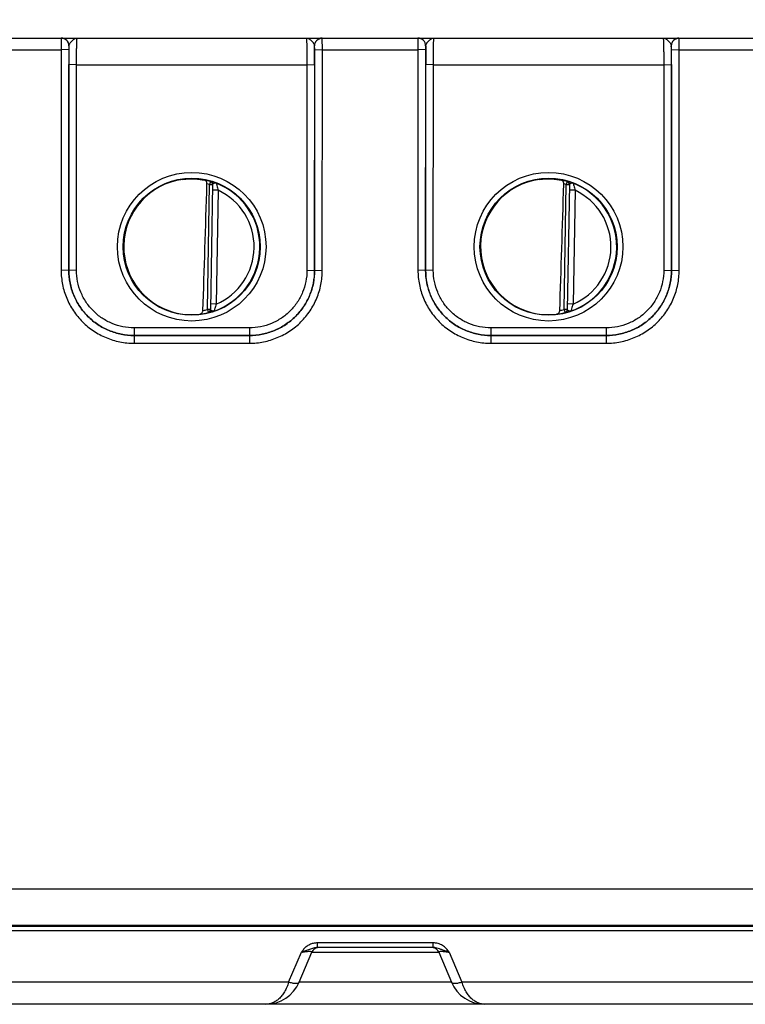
# Model space of a CAD drawing. Header units: inches. Extents: x 0 to 34, y 0 to 22.
# Tile 6 of 51: x 12.1 to 14, y 6.2 to 8.8. Entities that reach past the tile are written whole.
import ezdxf

# ---------------------------------------------------------------- set-up
doc = ezdxf.new("R2010")
doc.units = ezdxf.units.IN
doc.header["$LTSCALE"] = 1.87
doc.header["$MEASUREMENT"] = 0
doc.layers.get('0').update_dxf_attribs({"linetype": 'CONTINUOUS'})
doc.layers.add('DIMENSIONS', color=7, linetype='CONTINUOUS')
doc.styles.get("Standard").update_dxf_attribs({"font": 'txt', "width": 0.8})
doc.dimstyles.new('DIMSTYLE_1', dxfattribs={"dimtxt": 0.125, "dimasz": 0.18, "dimexe": 0.18, "dimexo": 0.0625, "dimgap": 0.09, "dimtad": 0, "dimtih": 1, "dimtoh": 1, "dimdec": 3, "dimzin": 4, "dimdsep": 46, "dimtxsty": 'STANDARD', "dimblk": '_FILLED', "dimblk1": '_FILLED', "dimblk2": '_FILLED', "dimcen": 0.09, "dimadec": 0, "dimazin": 0, "dimtp": 0.001, "dimtm": 0.001, "dimtfac": 1, "dimtdec": 3, "dimtofl": 0, "dimtmove": 0, "dimatfit": 3, "dimldrblk": '_FILLED', "dimfxl": 1, "dimtolj": 1, "dimtzin": 4, "dimarcsym": 0})

# ---------------------------------------------------------------- blocks, each defined once
blk = doc.blocks.new('*D11')
at = {"layer": 'DIMENSIONS', "color": 2, "linetype": 'CONTINUOUS'}
blk.add_line((17.9943, 7.1326), (17.9943, 9.4466), dxfattribs=at)
at = {"layer": 'DIMENSIONS', "color": 2, "linetype": 'CONTINUOUS', "insert": (17.9318, 9.5091), "char_height": 0.125, "width": 1.525, "attachment_point": 1, "rotation": 90, "line_spacing_factor": 0.9}
blk.add_mtext('10.414{\\Ftxt.shx;\\W1.000000;\\H0.125000; }[264.51]', dxfattribs=at)
blk = doc.blocks.new('_FILLED')
at = {"color": 0, "linetype": 'BYBLOCK'}
blk.add_solid([(0, 0), (-1, 0.174), (-1, -0.174)], dxfattribs=at)

msp = doc.modelspace()

# ---------------------------------------------------------------- linework, layer by layer
at = {"color": 7, "linetype": 'CONTINUOUS'}
for p, q in [((12.0016, 8.7591), (12.251, 8.7591)), ((12.251, 8.7591), (12.2508, 8.7289)), ((12.2513, 8.7591), (12.9313, 8.7591)), ((12.9316, 8.7591), (13.181, 8.7591)), ((12.9318, 8.7289), (12.9316, 8.7591)), ((13.181, 8.7591), (13.1808, 8.7289)), ((13.1813, 8.7591), (13.8613, 8.7591)), ((13.8616, 8.7591), (14.111, 8.7591)), ((13.8618, 8.7289), (13.8616, 8.7591)), ((12.0018, 8.7289), (12.2508, 8.7289)), ((12.2708, 8.7291), (12.2508, 8.7289)), ((12.2508, 8.7289), (12.2509, 8.1535)), ((12.271, 8.7391), (12.2708, 8.7291)), ((12.2708, 8.7291), (12.2709, 8.1537)), ((12.2713, 8.7391), (12.271, 8.7391)), ((12.9116, 8.7391), (12.9113, 8.7391)), ((12.9118, 8.7291), (12.9116, 8.7391)), ((12.9117, 8.1537), (12.9118, 8.7291)), ((12.9118, 8.7291), (12.9318, 8.7289)), ((12.9317, 8.1535), (12.9318, 8.7289)), ((12.9318, 8.7289), (13.1808, 8.7289)), ((13.2008, 8.7291), (13.1808, 8.7289)), ((13.1808, 8.7289), (13.1809, 8.1535)), ((13.201, 8.7391), (13.2008, 8.7291)), ((13.2008, 8.7291), (13.2009, 8.1537)), ((13.2013, 8.7391), (13.201, 8.7391)), ((13.8416, 8.7391), (13.8413, 8.7391)), ((13.8418, 8.7291), (13.8416, 8.7391)), ((13.8417, 8.1537), (13.8418, 8.7291)), ((13.8418, 8.7291), (13.8618, 8.7289)), ((13.8617, 8.1535), (13.8618, 8.7289)), ((13.8618, 8.7289), (14.1108, 8.7289)), ((12.271, 8.1538), (12.2711, 8.6899)), ((12.2911, 8.6898), (12.2711, 8.6899)), ((12.291, 8.1536), (12.2911, 8.6898)), ((12.2911, 8.6898), (12.8915, 8.6898)), ((12.8915, 8.6898), (12.9115, 8.6899)), ((12.8915, 8.6898), (12.8916, 8.1536)), ((12.9115, 8.6899), (12.9116, 8.1538)), ((13.201, 8.1538), (13.2011, 8.6899)), ((13.2211, 8.6898), (13.2011, 8.6899)), ((13.221, 8.1536), (13.2211, 8.6898)), ((13.2211, 8.6898), (13.8215, 8.6898)), ((13.8215, 8.6898), (13.8415, 8.6899)), ((13.8215, 8.6898), (13.8216, 8.1536)), ((13.8415, 8.6899), (13.8416, 8.1538)), ((12.632, 8.0513), (12.6376, 8.3774)), ((12.6398, 8.3851), (12.6376, 8.3774)), ((12.6376, 8.3774), (12.6456, 8.3773)), ((12.6398, 8.3855), (12.6398, 8.3851)), ((12.6424, 8.3849), (12.6398, 8.3855)), ((12.642, 8.3842), (12.6398, 8.3851)), ((12.6456, 8.3776), (12.6399, 8.0509)), ((12.6457, 8.384), (12.6424, 8.3849)), ((13.562, 8.0513), (13.5676, 8.3774)), ((13.5698, 8.3851), (13.5676, 8.3774)), ((13.5676, 8.3774), (13.5756, 8.3773)), ((13.5698, 8.3855), (13.5698, 8.3851)), ((13.5724, 8.3849), (13.5698, 8.3855)), ((13.572, 8.3842), (13.5698, 8.3851)), ((13.5756, 8.3776), (13.5699, 8.0509)), ((13.5757, 8.384), (13.5724, 8.3849)), ((12.6604, 8.3623), (12.6454, 8.3626)), ((12.6604, 8.3623), (12.6552, 8.0657)), ((13.5904, 8.3623), (13.5754, 8.3626)), ((13.5904, 8.3623), (13.5852, 8.0657)), ((12.2709, 8.1537), (12.2509, 8.1535)), ((12.2709, 8.1537), (12.271, 8.1538)), ((12.291, 8.1536), (12.271, 8.1538)), ((12.8916, 8.1536), (12.9116, 8.1538)), ((12.9117, 8.1537), (12.9116, 8.1538)), ((12.9117, 8.1537), (12.9317, 8.1535)), ((13.2009, 8.1537), (13.1809, 8.1535)), ((13.2009, 8.1537), (13.201, 8.1538)), ((13.221, 8.1536), (13.201, 8.1538)), ((13.8216, 8.1536), (13.8416, 8.1538)), ((13.8417, 8.1537), (13.8416, 8.1538)), ((13.8417, 8.1537), (13.8617, 8.1535)), ((12.6552, 8.0657), (12.6402, 8.0659)), ((13.5852, 8.0657), (13.5702, 8.0659)), ((12.632, 8.0513), (12.6339, 8.0436)), ((12.64, 8.0512), (12.632, 8.0513)), ((12.6364, 8.0437), (12.6339, 8.0432)), ((12.6339, 8.0432), (12.6339, 8.0436)), ((12.6397, 8.0495), (12.64, 8.0512)), ((13.562, 8.0513), (13.5639, 8.0436)), ((13.57, 8.0512), (13.562, 8.0513)), ((13.5664, 8.0437), (13.5639, 8.0432)), ((13.5639, 8.0432), (13.5639, 8.0436)), ((13.5697, 8.0495), (13.57, 8.0512)), ((12.4409, 8.0036), (12.4409, 7.9838)), ((12.7417, 8.0036), (12.4409, 8.0036)), ((12.4409, 7.9838), (12.4409, 7.9636)), ((12.4409, 7.9838), (12.4409, 7.9838)), ((12.4409, 7.9838), (12.7417, 7.9838)), ((12.7417, 7.9838), (12.4409, 7.9838)), ((12.7417, 8.0036), (12.7417, 7.9838)), ((12.7417, 7.9838), (12.7417, 7.9636)), ((12.7417, 7.9838), (12.7417, 7.9838)), ((13.3709, 8.0036), (13.3709, 7.9838)), ((13.6717, 8.0036), (13.3709, 8.0036)), ((13.3709, 7.9838), (13.3709, 7.9636)), ((13.3709, 7.9838), (13.3709, 7.9838)), ((13.3709, 7.9838), (13.6717, 7.9838)), ((13.6717, 7.9838), (13.3709, 7.9838)), ((13.6717, 8.0036), (13.6717, 7.9838)), ((13.6717, 7.9838), (13.6717, 7.9636)), ((13.6717, 7.9838), (13.6717, 7.9838)), ((12.4409, 7.9636), (12.7417, 7.9636)), ((13.3709, 7.9636), (13.6717, 7.9636)), ((17.8851, 6.5403), (7.6804, 6.5403)), ((7.744, 6.4441), (17.8386, 6.4441)), ((15.6622, 6.4451), (9.9924, 6.4451)), ((15.6628, 6.4447), (9.9924, 6.4447)), ((7.744, 6.4327), (17.8386, 6.4327)), ((12.9191, 6.3937), (12.9191, 6.4001)), ((13.2205, 6.4001), (12.9191, 6.4001)), ((12.9191, 6.388), (12.9191, 6.3937)), ((13.2205, 6.3937), (13.2205, 6.4001)), ((13.2205, 6.388), (13.2205, 6.3937)), ((12.8439, 6.2978), (12.877, 6.3758)), ((12.8715, 6.2978), (12.9046, 6.3758)), ((12.8849, 6.3783), (12.877, 6.3758)), ((12.8986, 6.383), (12.8849, 6.3783)), ((12.9046, 6.3758), (13.235, 6.3758)), ((13.2205, 6.388), (12.9191, 6.388)), ((13.235, 6.3758), (13.2681, 6.2978)), ((13.2625, 6.3758), (13.2551, 6.3782)), ((13.2626, 6.3758), (13.2957, 6.2978)), ((12.8439, 6.2978), (8.6288, 6.2978)), ((13.2681, 6.2978), (12.8715, 6.2978)), ((16.5639, 6.2978), (13.2957, 6.2978)), ((17.7215, 6.24), (7.8611, 6.24))]:
    msp.add_line(p, q, dxfattribs=at)
for centre, radius in [((12.5913, 8.2152), 0.1937), ((13.5213, 8.2152), 0.1937), ((12.5913, 8.2151), 0.1787), ((13.5213, 8.2151), 0.1787)]:
    msp.add_circle(centre, radius, dxfattribs=at)
for centre, radius, start, end in [((12.2513, 8.7391), 0.02, 44.9954, 89.9991), ((12.9313, 8.7391), 0.02, 90.0052, 180.0045), ((13.1813, 8.7391), 0.02, 359.9954, 89.9948), ((13.8613, 8.7391), 0.02, 90.0009, 135.0045), ((12.2513, 8.7391), 0.02, 359.9993, 44.9941), ((16.6685, 8.6909), 4.3974, 179.3712, 180.0125), ((8.5167, 8.6909), 4.3949, 359.9874, 0.629), ((17.5985, 8.6909), 4.3974, 179.3712, 180.0125), ((13.8613, 8.7391), 0.02, 135.0059, 180.0006), ((9.4467, 8.6909), 4.3949, 359.9874, 0.629), ((12.5913, 8.2151), 0.1768, 74.0642, 79.0861), ((12.5913, 8.2151), 0.1688, 74.0636, 76.417), ((12.6377, 8.3778), 0.008, 24.0361, 74.1007), ((12.6083, 8.2582), 0.1312, 72.6371, 73.4533), ((12.6065, 8.2523), 0.1374, 72.2277, 72.6386), ((12.6019, 8.2385), 0.152, 69.3507, 72.1838), ((12.5913, 8.2151), 0.1776, 289.201, 68.799), ((13.5213, 8.2151), 0.1768, 74.0642, 79.0861), ((13.5213, 8.2151), 0.1688, 74.0636, 76.417), ((13.5677, 8.3778), 0.008, 24.0361, 74.1007), ((13.5383, 8.2582), 0.1312, 72.6371, 73.4533), ((13.5365, 8.2523), 0.1374, 72.2277, 72.6386), ((13.5319, 8.2385), 0.152, 69.3507, 72.1838), ((13.5213, 8.2151), 0.1776, 289.2017, 68.799), ((12.5913, 8.2151), 0.1626, 293.1447, 64.8553), ((13.5213, 8.2151), 0.1626, 293.1447, 64.8553), ((12.59, 8.2069), 0.1688, 260.3642, 277.582), ((12.5913, 8.2151), 0.1768, 276.8171, 283.9358), ((12.5913, 8.2151), 0.1688, 279.9926, 283.9359), ((13.52, 8.2069), 0.1688, 260.3642, 277.582), ((13.5213, 8.2151), 0.1768, 276.8171, 283.9358), ((13.5213, 8.2151), 0.1688, 279.9926, 283.9359), ((12.9191, 6.3526), 0.0475, 90.0013, 103.6051), ((12.923, 6.368), 0.02, 101.2528, 157), ((13.2166, 6.368), 0.02, 23.0005, 78.7615), ((12.7841, 6.335), 0.095, 270, 337), ((13.3555, 6.335), 0.095, 202.9984, 270)]:
    msp.add_arc(centre, radius, start, end, dxfattribs=at)
for centre, major_axis, ratio, start_param, end_param in [((12.5913, 8.2152), (0, 0.1771), 1, 0.132587, 2.974099), ((12.6133, 10.9941), (0.078, 4.4693), 0.01745, -2.289958, -2.195484), ((13.5213, 8.2152), (0, 0.1771), 1, 0.132587, 2.974099), ((13.5433, 10.9941), (0.078, 4.4693), 0.01745, -2.289958, -2.195484)]:
    msp.add_ellipse(centre, major_axis=major_axis, ratio=ratio, start_param=start_param, end_param=end_param, dxfattribs=at)
for points, knots in [([(12.271, 8.7391), (12.271, 8.7404), (12.2707, 8.7431), (12.2696, 8.7468), (12.2677, 8.7503), (12.2652, 8.7534), (12.2622, 8.7559), (12.2587, 8.7577), (12.2549, 8.7589), (12.2523, 8.7591), (12.251, 8.7591)], [0, 0, 0, 0, 0.124908, 0.250043, 0.37503, 0.500024, 0.625015, 0.749991, 0.87511, 1, 1, 1, 1]), ([(12.2713, 8.7391), (12.2714, 8.7398), (12.2717, 8.7413), (12.2726, 8.7433), (12.2738, 8.7454), (12.2752, 8.7475), (12.2768, 8.7495), (12.279, 8.752), (12.2808, 8.7538), (12.2821, 8.7548)], [0, 0, 0, 0, 0.106781, 0.223839, 0.349326, 0.480099, 0.613077, 0.745464, 1, 1, 1, 1]), ([(12.2821, 8.7548), (12.2829, 8.7555), (12.2846, 8.7567), (12.2872, 8.7581), (12.2899, 8.7589), (12.2917, 8.7591), (12.2926, 8.7591)], [0, 0, 0, 0, 0.274516, 0.530391, 0.770057, 1, 1, 1, 1]), ([(12.2911, 8.6898), (12.2911, 8.6943), (12.2911, 8.7031), (12.2912, 8.7141), (12.2913, 8.7224), (12.2913, 8.7282), (12.2914, 8.7337), (12.2915, 8.7387), (12.2916, 8.7433), (12.2918, 8.7473), (12.2919, 8.7503), (12.292, 8.7524), (12.292, 8.7538), (12.2921, 8.755), (12.2922, 8.7561), (12.2923, 8.757), (12.2923, 8.7578), (12.2924, 8.7583), (12.2925, 8.7588), (12.2925, 8.759), (12.2926, 8.7591), (12.2926, 8.7591), (12.2926, 8.7591)], [0, 0, 0, 0, 0.195348, 0.382914, 0.47155, 0.55561, 0.634296, 0.706859, 0.772615, 0.830937, 0.881273, 0.903294, 0.923149, 0.940787, 0.956167, 0.969258, 0.980032, 0.988465, 0.994551, 0.998315, 0.999372, 1, 1, 1, 1]), ([(12.89, 8.7591), (12.8909, 8.7591), (12.8927, 8.7589), (12.8954, 8.7581), (12.898, 8.7567), (12.8997, 8.7555), (12.9005, 8.7548)], [0, 0, 0, 0, 0.23, 0.469548, 0.725286, 1, 1, 1, 1]), ([(12.89, 8.7591), (12.89, 8.7591), (12.89, 8.7591), (12.8901, 8.759), (12.8901, 8.7588), (12.8902, 8.7583), (12.8903, 8.7578), (12.8904, 8.757), (12.8904, 8.7561), (12.8905, 8.755), (12.8906, 8.7538), (12.8906, 8.7524), (12.8907, 8.7503), (12.8909, 8.7473), (12.891, 8.7433), (12.8911, 8.7387), (12.8912, 8.7337), (12.8913, 8.7282), (12.8914, 8.7224), (12.8914, 8.7141), (12.8915, 8.7031), (12.8915, 8.6943), (12.8915, 8.6898)], [0, 0, 0, 0, 0.000628, 0.001684, 0.005448, 0.011532, 0.019963, 0.030737, 0.043829, 0.05921, 0.076847, 0.096702, 0.118723, 0.169054, 0.227371, 0.293122, 0.365682, 0.444366, 0.528422, 0.617052, 0.804623, 1, 1, 1, 1]), ([(12.9005, 8.7548), (12.9018, 8.7538), (12.9036, 8.752), (12.9059, 8.7495), (12.9074, 8.7475), (12.9089, 8.7454), (12.9101, 8.7433), (12.9109, 8.7413), (12.9112, 8.7398), (12.9113, 8.7391)], [0, 0, 0, 0, 0.254535, 0.386921, 0.5199, 0.650674, 0.776163, 0.893221, 1, 1, 1, 1]), ([(12.9116, 8.7391), (12.9116, 8.7404), (12.9119, 8.7431), (12.913, 8.7468), (12.9149, 8.7503), (12.9174, 8.7534), (12.9204, 8.7559), (12.9239, 8.7577), (12.9277, 8.7589), (12.9303, 8.7591), (12.9316, 8.7591)], [0, 0, 0, 0, 0.124908, 0.250044, 0.37503, 0.500024, 0.625015, 0.749991, 0.87511, 1, 1, 1, 1]), ([(13.201, 8.7391), (13.201, 8.7404), (13.2007, 8.7431), (13.1996, 8.7468), (13.1977, 8.7503), (13.1952, 8.7534), (13.1922, 8.7559), (13.1887, 8.7577), (13.1849, 8.7589), (13.1823, 8.7591), (13.181, 8.7591)], [0, 0, 0, 0, 0.124908, 0.250043, 0.37503, 0.500024, 0.625015, 0.749991, 0.87511, 1, 1, 1, 1]), ([(13.2013, 8.7391), (13.2014, 8.7398), (13.2017, 8.7413), (13.2026, 8.7433), (13.2038, 8.7454), (13.2052, 8.7475), (13.2068, 8.7495), (13.209, 8.752), (13.2108, 8.7538), (13.2121, 8.7548)], [0, 0, 0, 0, 0.106781, 0.223839, 0.349326, 0.480099, 0.613077, 0.745464, 1, 1, 1, 1]), ([(13.2121, 8.7548), (13.2129, 8.7555), (13.2146, 8.7567), (13.2172, 8.7581), (13.2199, 8.7589), (13.2217, 8.7591), (13.2226, 8.7591)], [0, 0, 0, 0, 0.274516, 0.530391, 0.770057, 1, 1, 1, 1]), ([(13.2211, 8.6898), (13.2211, 8.6943), (13.2211, 8.7031), (13.2212, 8.7141), (13.2213, 8.7224), (13.2213, 8.7282), (13.2214, 8.7337), (13.2215, 8.7387), (13.2216, 8.7433), (13.2218, 8.7473), (13.2219, 8.7503), (13.222, 8.7524), (13.222, 8.7538), (13.2221, 8.755), (13.2222, 8.7561), (13.2223, 8.757), (13.2223, 8.7578), (13.2224, 8.7583), (13.2225, 8.7588), (13.2225, 8.759), (13.2226, 8.7591), (13.2226, 8.7591), (13.2226, 8.7591)], [0, 0, 0, 0, 0.195348, 0.382914, 0.47155, 0.55561, 0.634296, 0.706859, 0.772615, 0.830937, 0.881273, 0.903294, 0.923149, 0.940787, 0.956167, 0.969258, 0.980032, 0.988465, 0.994551, 0.998315, 0.999372, 1, 1, 1, 1]), ([(13.82, 8.7591), (13.8209, 8.7591), (13.8227, 8.7589), (13.8254, 8.7581), (13.828, 8.7567), (13.8297, 8.7555), (13.8305, 8.7548)], [0, 0, 0, 0, 0.23, 0.469548, 0.725286, 1, 1, 1, 1]), ([(13.82, 8.7591), (13.82, 8.7591), (13.82, 8.7591), (13.8201, 8.759), (13.8201, 8.7588), (13.8202, 8.7583), (13.8203, 8.7578), (13.8204, 8.757), (13.8204, 8.7561), (13.8205, 8.755), (13.8206, 8.7538), (13.8206, 8.7524), (13.8207, 8.7503), (13.8209, 8.7473), (13.821, 8.7433), (13.8211, 8.7387), (13.8212, 8.7337), (13.8213, 8.7282), (13.8214, 8.7224), (13.8214, 8.7141), (13.8215, 8.7031), (13.8215, 8.6943), (13.8215, 8.6898)], [0, 0, 0, 0, 0.000628, 0.001684, 0.005448, 0.011532, 0.019963, 0.030737, 0.043829, 0.05921, 0.076847, 0.096702, 0.118723, 0.169054, 0.227371, 0.293122, 0.365682, 0.444366, 0.528422, 0.617052, 0.804623, 1, 1, 1, 1]), ([(13.8305, 8.7548), (13.8318, 8.7538), (13.8336, 8.752), (13.8359, 8.7495), (13.8374, 8.7475), (13.8389, 8.7454), (13.8401, 8.7433), (13.8409, 8.7413), (13.8412, 8.7398), (13.8413, 8.7391)], [0, 0, 0, 0, 0.254535, 0.386921, 0.5199, 0.650674, 0.776163, 0.893221, 1, 1, 1, 1]), ([(13.8416, 8.7391), (13.8416, 8.7404), (13.8419, 8.7431), (13.843, 8.7468), (13.8449, 8.7503), (13.8474, 8.7534), (13.8504, 8.7559), (13.8539, 8.7577), (13.8577, 8.7589), (13.8603, 8.7591), (13.8616, 8.7591)], [0, 0, 0, 0, 0.124908, 0.250044, 0.37503, 0.500024, 0.625015, 0.749991, 0.87511, 1, 1, 1, 1]), ([(12.5679, 8.3908), (12.5782, 8.3922), (12.5933, 8.3928), (12.6123, 8.391), (12.6208, 8.3895), (12.6248, 8.3887)], [0, 0, 0, 0, 0.544358, 0.788212, 1, 1, 1, 1]), ([(12.6309, 8.3792), (12.631, 8.3804), (12.6308, 8.3822), (12.63, 8.3844), (12.6292, 8.3857), (12.6283, 8.3868), (12.6272, 8.3877), (12.626, 8.3884), (12.6252, 8.3886), (12.6248, 8.3887)], [0, 0, 0, 0, 0.296778, 0.4332, 0.559668, 0.677257, 0.788134, 0.894924, 1, 1, 1, 1]), ([(12.6456, 8.3773), (12.6457, 8.378), (12.6455, 8.3793), (12.6448, 8.3812), (12.6436, 8.3829), (12.6425, 8.3838), (12.642, 8.3842)], [0, 0, 0, 0, 0.249318, 0.49979, 0.749575, 1, 1, 1, 1]), ([(12.645, 8.381), (12.6451, 8.3808), (12.6455, 8.3797), (12.6457, 8.3785), (12.6456, 8.3776)], [0, 0, 0, 0, 0.251297, 1, 1, 1, 1]), ([(12.6473, 8.3794), (12.647, 8.3792), (12.6466, 8.379), (12.6461, 8.3786), (12.6457, 8.3781), (12.6457, 8.3778), (12.6456, 8.3776)], [0, 0, 0, 0, 0.314542, 0.581542, 0.803942, 1, 1, 1, 1]), ([(12.6555, 8.3807), (12.6552, 8.3808), (12.6545, 8.381), (12.6534, 8.381), (12.6523, 8.3809), (12.6508, 8.3807), (12.6491, 8.3802), (12.6478, 8.3797), (12.6473, 8.3794)], [0, 0, 0, 0, 0.126607, 0.253974, 0.384203, 0.516068, 0.773327, 1, 1, 1, 1]), ([(12.6555, 8.3807), (12.6556, 8.3805), (12.6557, 8.3799), (12.656, 8.3787), (12.6565, 8.3768), (12.6573, 8.3733), (12.6586, 8.3684), (12.6598, 8.3644), (12.6604, 8.3623)], [0, 0, 0, 0, 0.026941, 0.09722, 0.203503, 0.336968, 0.653903, 1, 1, 1, 1]), ([(13.4979, 8.3908), (13.5082, 8.3922), (13.5233, 8.3928), (13.5423, 8.391), (13.5508, 8.3895), (13.5548, 8.3887)], [0, 0, 0, 0, 0.544358, 0.788212, 1, 1, 1, 1]), ([(13.5609, 8.3792), (13.561, 8.3804), (13.5608, 8.3822), (13.56, 8.3844), (13.5592, 8.3857), (13.5583, 8.3868), (13.5572, 8.3877), (13.556, 8.3884), (13.5552, 8.3886), (13.5548, 8.3887)], [0, 0, 0, 0, 0.296778, 0.4332, 0.559668, 0.677257, 0.788134, 0.894924, 1, 1, 1, 1]), ([(13.5756, 8.3773), (13.5757, 8.378), (13.5755, 8.3793), (13.5748, 8.3812), (13.5736, 8.3829), (13.5725, 8.3838), (13.572, 8.3842)], [0, 0, 0, 0, 0.249318, 0.49979, 0.749575, 1, 1, 1, 1]), ([(13.575, 8.381), (13.5751, 8.3808), (13.5755, 8.3797), (13.5757, 8.3785), (13.5756, 8.3776)], [0, 0, 0, 0, 0.251297, 1, 1, 1, 1]), ([(13.5773, 8.3794), (13.577, 8.3792), (13.5766, 8.379), (13.5761, 8.3786), (13.5757, 8.3781), (13.5757, 8.3778), (13.5756, 8.3776)], [0, 0, 0, 0, 0.314542, 0.581542, 0.803942, 1, 1, 1, 1]), ([(13.5855, 8.3807), (13.5852, 8.3808), (13.5845, 8.381), (13.5834, 8.381), (13.5823, 8.3809), (13.5808, 8.3807), (13.5791, 8.3802), (13.5778, 8.3797), (13.5773, 8.3794)], [0, 0, 0, 0, 0.126607, 0.253974, 0.384203, 0.516068, 0.773327, 1, 1, 1, 1]), ([(13.5855, 8.3807), (13.5856, 8.3805), (13.5857, 8.3799), (13.586, 8.3787), (13.5865, 8.3768), (13.5873, 8.3733), (13.5886, 8.3684), (13.5898, 8.3644), (13.5904, 8.3623)], [0, 0, 0, 0, 0.026941, 0.09722, 0.203503, 0.336968, 0.653903, 1, 1, 1, 1]), ([(12.2509, 8.1535), (12.2509, 8.1473), (12.2515, 8.1349), (12.2543, 8.1164), (12.2588, 8.0983), (12.2651, 8.0807), (12.2731, 8.0639), (12.2859, 8.0425), (12.3057, 8.0184), (12.3299, 7.9985), (12.3512, 7.9858), (12.3681, 7.9778), (12.3857, 7.9715), (12.4038, 7.9669), (12.4223, 7.9642), (12.4347, 7.9636), (12.4409, 7.9636)], [0, 0, 0, 0, 0.062496, 0.125016, 0.18753, 0.25005, 0.312575, 0.375099, 0.499993, 0.624889, 0.687414, 0.74994, 0.812462, 0.874978, 0.937502, 1, 1, 1, 1]), ([(12.2709, 8.1537), (12.2709, 8.1426), (12.2731, 8.1203), (12.2828, 8.0883), (12.2987, 8.0587), (12.3199, 8.0328), (12.3459, 8.0115), (12.3754, 7.9957), (12.4075, 7.986), (12.4298, 7.9838), (12.4409, 7.9838)], [0, 0, 0, 0, 0.12498, 0.249977, 0.374988, 0.499995, 0.625003, 0.750015, 0.875015, 1, 1, 1, 1]), ([(12.4409, 7.9838), (12.4298, 7.9838), (12.4076, 7.986), (12.3755, 7.9957), (12.3459, 8.0115), (12.32, 8.0328), (12.2987, 8.0588), (12.2829, 8.0883), (12.2732, 8.1204), (12.271, 8.1427), (12.271, 8.1538)], [0, 0, 0, 0, 0.125, 0.249996, 0.374999, 0.500001, 0.625003, 0.750006, 0.875, 1, 1, 1, 1]), ([(12.4409, 8.0036), (12.4311, 8.0036), (12.4115, 8.0056), (12.3832, 8.0142), (12.3571, 8.0281), (12.3342, 8.0469), (12.3154, 8.0698), (12.3015, 8.0959), (12.2929, 8.1242), (12.291, 8.1438), (12.291, 8.1536)], [0, 0, 0, 0, 0.125001, 0.249998, 0.375003, 0.500005, 0.625007, 0.750009, 0.875003, 1, 1, 1, 1]), ([(12.9116, 8.1538), (12.9116, 8.1427), (12.9094, 8.1204), (12.8997, 8.0883), (12.8839, 8.0588), (12.8626, 8.0328), (12.8367, 8.0115), (12.8071, 7.9957), (12.7751, 7.986), (12.7528, 7.9838), (12.7417, 7.9838)], [0, 0, 0, 0, 0.124999, 0.249994, 0.374997, 0.499998, 0.625, 0.750004, 0.875, 1, 1, 1, 1]), ([(12.7417, 7.9838), (12.7528, 7.9838), (12.7751, 7.986), (12.8072, 7.9957), (12.8368, 8.0115), (12.8627, 8.0328), (12.884, 8.0587), (12.8998, 8.0883), (12.9095, 8.1203), (12.9117, 8.1426), (12.9117, 8.1537)], [0, 0, 0, 0, 0.124984, 0.249984, 0.374997, 0.500004, 0.625012, 0.750022, 0.875019, 1, 1, 1, 1]), ([(12.8916, 8.1536), (12.8916, 8.1438), (12.8897, 8.1242), (12.8811, 8.0959), (12.8672, 8.0698), (12.8484, 8.0469), (12.8255, 8.0281), (12.7994, 8.0142), (12.7711, 8.0056), (12.7515, 8.0036), (12.7417, 8.0036)], [0, 0, 0, 0, 0.124997, 0.249991, 0.374993, 0.499994, 0.624997, 0.750001, 0.874999, 1, 1, 1, 1]), ([(12.7417, 7.9636), (12.7479, 7.9636), (12.7604, 7.9642), (12.7788, 7.9669), (12.7969, 7.9715), (12.8145, 7.9778), (12.8314, 7.9858), (12.8527, 7.9985), (12.8769, 8.0184), (12.8967, 8.0425), (12.9095, 8.0639), (12.9175, 8.0807), (12.9238, 8.0983), (12.9284, 8.1164), (12.9311, 8.1349), (12.9317, 8.1473), (12.9317, 8.1535)], [0, 0, 0, 0, 0.062498, 0.125021, 0.187537, 0.25006, 0.312585, 0.375111, 0.500006, 0.6249, 0.687425, 0.749949, 0.812469, 0.874983, 0.937504, 1, 1, 1, 1]), ([(13.1809, 8.1535), (13.1809, 8.1473), (13.1815, 8.1349), (13.1843, 8.1164), (13.1888, 8.0983), (13.1951, 8.0807), (13.2031, 8.0639), (13.2159, 8.0425), (13.2357, 8.0184), (13.2599, 7.9985), (13.2812, 7.9858), (13.2981, 7.9778), (13.3157, 7.9715), (13.3338, 7.9669), (13.3523, 7.9642), (13.3647, 7.9636), (13.3709, 7.9636)], [0, 0, 0, 0, 0.062496, 0.125016, 0.18753, 0.25005, 0.312575, 0.375099, 0.499993, 0.624889, 0.687414, 0.74994, 0.812462, 0.874978, 0.937502, 1, 1, 1, 1]), ([(13.2009, 8.1537), (13.2009, 8.1426), (13.2031, 8.1203), (13.2128, 8.0883), (13.2287, 8.0587), (13.2499, 8.0328), (13.2759, 8.0115), (13.3054, 7.9957), (13.3375, 7.986), (13.3598, 7.9838), (13.3709, 7.9838)], [0, 0, 0, 0, 0.12498, 0.249977, 0.374988, 0.499995, 0.625003, 0.750015, 0.875015, 1, 1, 1, 1]), ([(13.3709, 7.9838), (13.3598, 7.9838), (13.3376, 7.986), (13.3055, 7.9957), (13.2759, 8.0115), (13.25, 8.0328), (13.2287, 8.0588), (13.2129, 8.0883), (13.2032, 8.1204), (13.201, 8.1427), (13.201, 8.1538)], [0, 0, 0, 0, 0.125, 0.249996, 0.374999, 0.500001, 0.625003, 0.750006, 0.875, 1, 1, 1, 1]), ([(13.3709, 8.0036), (13.3611, 8.0036), (13.3415, 8.0056), (13.3132, 8.0142), (13.2871, 8.0281), (13.2642, 8.0469), (13.2454, 8.0698), (13.2315, 8.0959), (13.2229, 8.1242), (13.221, 8.1438), (13.221, 8.1536)], [0, 0, 0, 0, 0.125001, 0.249998, 0.375003, 0.500005, 0.625007, 0.750009, 0.875003, 1, 1, 1, 1]), ([(13.8416, 8.1538), (13.8416, 8.1427), (13.8394, 8.1204), (13.8297, 8.0883), (13.8139, 8.0588), (13.7926, 8.0328), (13.7667, 8.0115), (13.7371, 7.9957), (13.7051, 7.986), (13.6828, 7.9838), (13.6717, 7.9838)], [0, 0, 0, 0, 0.124999, 0.249994, 0.374997, 0.499998, 0.625, 0.750004, 0.875, 1, 1, 1, 1]), ([(13.6717, 7.9838), (13.6828, 7.9838), (13.7051, 7.986), (13.7372, 7.9957), (13.7668, 8.0115), (13.7927, 8.0328), (13.814, 8.0587), (13.8298, 8.0883), (13.8395, 8.1203), (13.8417, 8.1426), (13.8417, 8.1537)], [0, 0, 0, 0, 0.124984, 0.249984, 0.374997, 0.500004, 0.625012, 0.750022, 0.875019, 1, 1, 1, 1]), ([(13.8216, 8.1536), (13.8216, 8.1438), (13.8197, 8.1242), (13.8111, 8.0959), (13.7972, 8.0698), (13.7784, 8.0469), (13.7555, 8.0281), (13.7294, 8.0142), (13.7011, 8.0056), (13.6815, 8.0036), (13.6717, 8.0036)], [0, 0, 0, 0, 0.124997, 0.249991, 0.374993, 0.499994, 0.624997, 0.750001, 0.874999, 1, 1, 1, 1]), ([(13.6717, 7.9636), (13.6779, 7.9636), (13.6904, 7.9642), (13.7088, 7.9669), (13.7269, 7.9715), (13.7445, 7.9778), (13.7614, 7.9858), (13.7827, 7.9985), (13.8069, 8.0184), (13.8267, 8.0425), (13.8395, 8.0639), (13.8475, 8.0807), (13.8538, 8.0983), (13.8584, 8.1164), (13.8611, 8.1349), (13.8617, 8.1473), (13.8617, 8.1535)], [0, 0, 0, 0, 0.062498, 0.125021, 0.187537, 0.25006, 0.312585, 0.375111, 0.500006, 0.6249, 0.687425, 0.749949, 0.812469, 0.874983, 0.937504, 1, 1, 1, 1]), ([(12.6552, 8.0657), (12.6545, 8.0636), (12.6532, 8.0596), (12.6517, 8.0548), (12.6508, 8.0514), (12.6502, 8.0495), (12.6499, 8.0482), (12.6498, 8.0476), (12.6497, 8.0475)], [0, 0, 0, 0, 0.34609, 0.663016, 0.796483, 0.902776, 0.97306, 1, 1, 1, 1]), ([(13.5852, 8.0657), (13.5845, 8.0636), (13.5832, 8.0596), (13.5815, 8.0541), (13.5804, 8.0501), (13.5799, 8.0481), (13.5797, 8.0475)], [0, 0, 0, 0, 0.346122, 0.66307, 0.902823, 1, 1, 1, 1]), ([(12.6123, 8.0396), (12.6133, 8.0398), (12.6148, 8.0402), (12.6166, 8.0412), (12.6183, 8.0427), (12.6196, 8.0446), (12.6204, 8.047), (12.6206, 8.0483), (12.6206, 8.0489)], [0, 0, 0, 0, 0.224627, 0.339089, 0.457337, 0.712691, 0.853383, 1, 1, 1, 1]), ([(12.6399, 8.0509), (12.6399, 8.05), (12.6396, 8.0482), (12.6383, 8.0459), (12.6363, 8.0441), (12.6347, 8.0434), (12.6339, 8.0432)], [0, 0, 0, 0, 0.249799, 0.499977, 0.750168, 1, 1, 1, 1]), ([(12.6339, 8.0436), (12.6346, 8.0438), (12.6359, 8.0443), (12.6374, 8.0454), (12.6384, 8.0465), (12.6392, 8.0477), (12.6396, 8.0488), (12.6397, 8.0495)], [0, 0, 0, 0, 0.249337, 0.49949, 0.624592, 0.749734, 1, 1, 1, 1]), ([(12.6497, 8.0475), (12.6472, 8.0466), (12.6435, 8.0455), (12.6391, 8.0443), (12.6372, 8.0439), (12.6364, 8.0437)], [0, 0, 0, 0, 0.584609, 0.817611, 1, 1, 1, 1]), ([(12.6415, 8.0491), (12.6413, 8.0492), (12.6409, 8.0495), (12.6404, 8.0499), (12.64, 8.0503), (12.6399, 8.0507), (12.6399, 8.0509)], [0, 0, 0, 0, 0.314528, 0.581491, 0.803861, 1, 1, 1, 1]), ([(12.6497, 8.0475), (12.6494, 8.0474), (12.6486, 8.0472), (12.6475, 8.0472), (12.6464, 8.0473), (12.645, 8.0476), (12.6433, 8.0482), (12.6421, 8.0488), (12.6415, 8.0491)], [0, 0, 0, 0, 0.127248, 0.254536, 0.384397, 0.516083, 0.773308, 1, 1, 1, 1]), ([(13.5423, 8.0396), (13.5433, 8.0398), (13.5448, 8.0402), (13.5466, 8.0412), (13.5483, 8.0427), (13.5496, 8.0446), (13.5504, 8.047), (13.5506, 8.0483), (13.5506, 8.0489)], [0, 0, 0, 0, 0.224627, 0.339089, 0.457337, 0.712691, 0.853383, 1, 1, 1, 1]), ([(13.5699, 8.0509), (13.5699, 8.05), (13.5696, 8.0482), (13.5683, 8.0459), (13.5663, 8.0441), (13.5647, 8.0434), (13.5639, 8.0432)], [0, 0, 0, 0, 0.249799, 0.499977, 0.750168, 1, 1, 1, 1]), ([(13.5639, 8.0436), (13.5646, 8.0438), (13.5659, 8.0443), (13.5674, 8.0454), (13.5684, 8.0465), (13.5692, 8.0477), (13.5696, 8.0488), (13.5697, 8.0495)], [0, 0, 0, 0, 0.249337, 0.49949, 0.624592, 0.749734, 1, 1, 1, 1]), ([(13.5797, 8.0475), (13.5772, 8.0466), (13.5736, 8.0455), (13.5691, 8.0443), (13.5672, 8.0439), (13.5664, 8.0437)], [0, 0, 0, 0, 0.584601, 0.81761, 1, 1, 1, 1]), ([(13.5715, 8.0491), (13.5713, 8.0492), (13.5709, 8.0495), (13.5704, 8.0499), (13.57, 8.0503), (13.5699, 8.0507), (13.5699, 8.0509)], [0, 0, 0, 0, 0.314528, 0.581491, 0.803861, 1, 1, 1, 1]), ([(13.5797, 8.0475), (13.5794, 8.0474), (13.5786, 8.0472), (13.5775, 8.0472), (13.5764, 8.0473), (13.575, 8.0476), (13.5736, 8.0481), (13.5723, 8.0486), (13.5718, 8.0489), (13.5715, 8.0491)], [0, 0, 0, 0, 0.127235, 0.254511, 0.384342, 0.516006, 0.773196, 0.892064, 1, 1, 1, 1]), ([(12.9079, 6.3988), (12.9046, 6.398), (12.8983, 6.3957), (12.8898, 6.3904), (12.8828, 6.3835), (12.8789, 6.3784), (12.877, 6.3758)], [0, 0, 0, 0, 0.255422, 0.507178, 0.754924, 1, 1, 1, 1]), ([(13.2626, 6.3758), (13.2614, 6.3774), (13.2589, 6.3807), (13.2549, 6.3854), (13.2503, 6.3897), (13.2434, 6.3946), (13.2335, 6.399), (13.2249, 6.4001), (13.2205, 6.4001)], [0, 0, 0, 0, 0.1215, 0.243685, 0.366973, 0.491629, 0.744208, 1, 1, 1, 1]), ([(12.877, 6.3758), (12.8789, 6.3761), (12.8826, 6.3768), (12.888, 6.3776), (12.8931, 6.3781), (12.8975, 6.3783), (12.9006, 6.3782), (12.9025, 6.3779), (12.9035, 6.3776), (12.9042, 6.3773), (12.9046, 6.3768), (12.9048, 6.3763), (12.9047, 6.3759), (12.9046, 6.3758)], [0, 0, 0, 0, 0.194926, 0.386717, 0.565831, 0.720594, 0.839665, 0.884321, 0.919167, 0.945403, 0.965164, 0.981969, 1, 1, 1, 1]), ([(12.9191, 6.388), (12.9173, 6.388), (12.9138, 6.3877), (12.9086, 6.3865), (12.9036, 6.3849), (12.9002, 6.3836), (12.8986, 6.383)], [0, 0, 0, 0, 0.248571, 0.49877, 0.749377, 1, 1, 1, 1]), ([(13.2266, 6.3874), (13.2261, 6.3875), (13.2241, 6.3878), (13.2221, 6.388), (13.2205, 6.388)], [0, 0, 0, 0, 0.251004, 1, 1, 1, 1]), ([(13.2404, 6.3832), (13.2382, 6.3841), (13.2337, 6.3857), (13.229, 6.387), (13.2266, 6.3874)], [0, 0, 0, 0, 0.500155, 1, 1, 1, 1]), ([(13.235, 6.3758), (13.2349, 6.3759), (13.2348, 6.3763), (13.235, 6.3768), (13.2354, 6.3773), (13.2361, 6.3776), (13.2371, 6.3779), (13.239, 6.3782), (13.2421, 6.3783), (13.2465, 6.3781), (13.2516, 6.3776), (13.257, 6.3768), (13.2607, 6.3761), (13.2626, 6.3758)], [0, 0, 0, 0, 0.018073, 0.034903, 0.054721, 0.081053, 0.115988, 0.160646, 0.279819, 0.4344, 0.613415, 0.804944, 1, 1, 1, 1]), ([(13.2551, 6.3782), (13.2526, 6.3789), (13.2477, 6.3806), (13.2428, 6.3823), (13.2404, 6.3832)], [0, 0, 0, 0, 0.505098, 1, 1, 1, 1]), ([(12.8439, 6.2978), (12.8426, 6.2933), (12.8395, 6.2847), (12.8336, 6.2728), (12.8267, 6.2627), (12.819, 6.2544), (12.8108, 6.248), (12.8021, 6.2434), (12.7932, 6.2406), (12.7871, 6.24), (12.7841, 6.24)], [0, 0, 0, 0, 0.159406, 0.307946, 0.444696, 0.570585, 0.686987, 0.795747, 0.899149, 1, 1, 1, 1]), ([(12.8715, 6.2978), (12.8713, 6.2972), (12.8704, 6.2961), (12.8682, 6.2949), (12.8654, 6.2942), (12.8619, 6.294), (12.8579, 6.2943), (12.8535, 6.295), (12.8488, 6.2962), (12.8455, 6.2973), (12.8439, 6.2978)], [0, 0, 0, 0, 0.067577, 0.147102, 0.245093, 0.363295, 0.500906, 0.655489, 0.823577, 1, 1, 1, 1]), ([(13.2957, 6.2978), (13.294, 6.2973), (13.2908, 6.2962), (13.2861, 6.295), (13.2817, 6.2943), (13.2777, 6.294), (13.2742, 6.2942), (13.2714, 6.2949), (13.2692, 6.2961), (13.2683, 6.2972), (13.2681, 6.2978)], [0, 0, 0, 0, 0.176423, 0.344509, 0.499091, 0.636703, 0.754905, 0.852895, 0.932413, 1, 1, 1, 1]), ([(13.3555, 6.24), (13.3525, 6.24), (13.3464, 6.2406), (13.3375, 6.2434), (13.3288, 6.248), (13.3206, 6.2544), (13.3129, 6.2627), (13.306, 6.2728), (13.3001, 6.2847), (13.297, 6.2933), (13.2957, 6.2978)], [0, 0, 0, 0, 0.100851, 0.204251, 0.313009, 0.429417, 0.555324, 0.69208, 0.840603, 1, 1, 1, 1])]:
    msp.add_open_spline(points, degree=3, knots=knots, dxfattribs=at)

# ---------------------------------------------------------------- dimensions: what is measured, and where the dimension line sits
at = {"layer": 'DIMENSIONS', "color": 2, "linetype": 'CONTINUOUS'}
dim = msp.add_ordinate_dim(feature_location=(17.9943, 7.1326), offset=(0, 2.314), dtype=1, origin=(7.5804, 6.5429), dimstyle='DIMSTYLE_1', dxfattribs=at)
dim.commit()
dim.dimension.update_dxf_attribs({"geometry": '*D11', "text_midpoint": (17.9943, 10.2716)})

doc.saveas('drawing.dxf')
